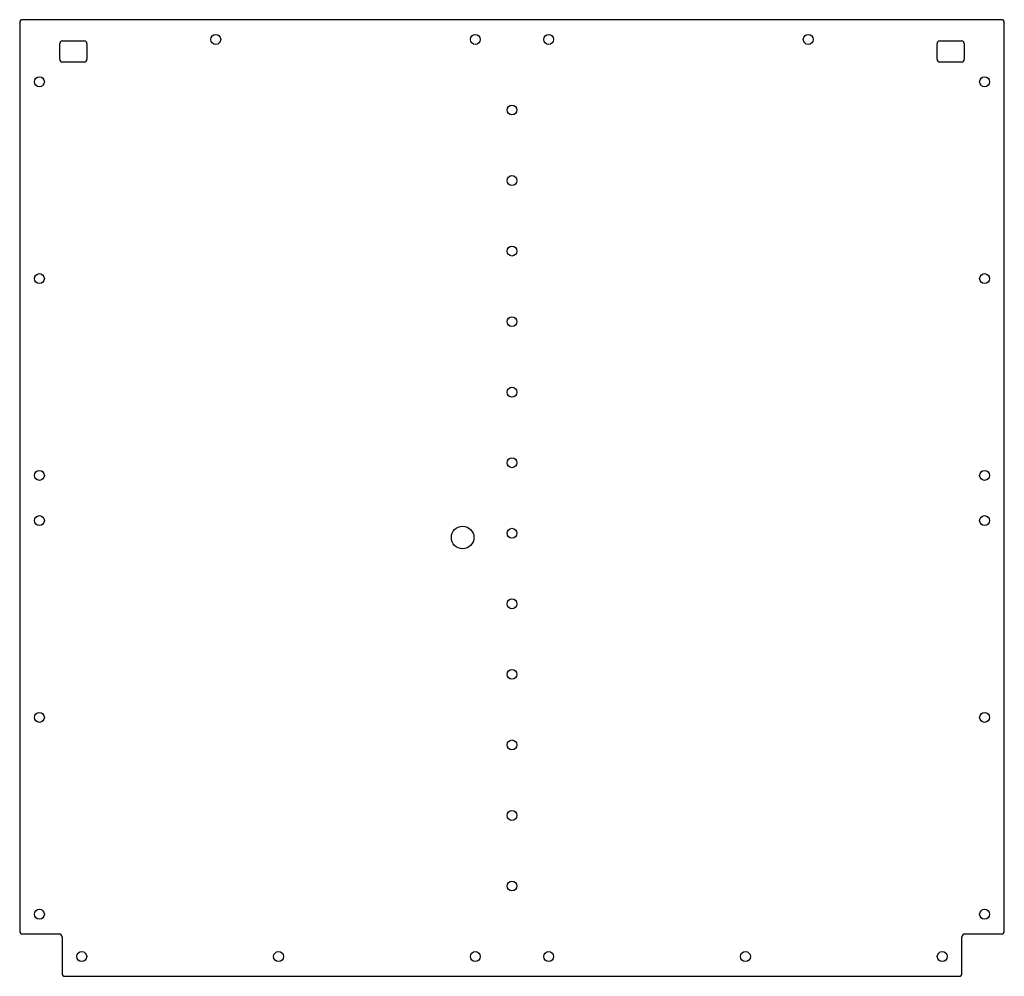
# Model space of a CAD drawing. Header units: inches. Extents: x -13.7 to 13.7, y -13.3 to 13.3.
import ezdxf

# ---------------------------------------------------------------- set-up
doc = ezdxf.new("R2010")
doc.units = ezdxf.units.IN
doc.layers.add('CUTOUTS', color=1, linetype='CONTINUOUS')
doc.layers.add('PERIMETER', color=5, linetype='CONTINUOUS')

msp = doc.modelspace()

# ---------------------------------------------------------------- linework, layer by layer
at = {"layer": 'CUTOUTS'}
for p, q in [((-12.624, 12.244), (-12.624, 12.677)), ((-12.545, 12.756), (-11.943, 12.756)), ((-11.864, 12.677), (-11.864, 12.244)), ((11.864, 12.244), (11.864, 12.677)), ((11.943, 12.756), (12.545, 12.756)), ((12.624, 12.677), (12.624, 12.244)), ((-11.943, 12.165), (-12.545, 12.165)), ((12.545, 12.165), (11.943, 12.165))]:
    msp.add_line(p, q, dxfattribs=at)
for centre, radius in [((-8.268, 12.795), 0.138), ((-1.024, 12.795), 0.138), ((1.024, 12.795), 0.138), ((8.268, 12.795), 0.138), ((-13.189, 11.614), 0.138), ((13.189, 11.614), 0.138), ((0, 10.827), 0.138), ((0, 8.858), 0.138), ((0, 6.89), 0.138), ((-13.189, 6.122), 0.138), ((13.189, 6.122), 0.138), ((0, 4.921), 0.138), ((0, 2.953), 0.138), ((0, 0.984), 0.138), ((-13.189, 0.63), 0.138), ((13.189, 0.63), 0.138), ((-13.189, -0.63), 0.138), ((13.189, -0.63), 0.138), ((-1.378, -1.102), 0.315), ((0, -0.984), 0.138), ((0, -2.953), 0.138), ((0, -4.921), 0.138), ((-13.189, -6.122), 0.138), ((13.189, -6.122), 0.138), ((0, -6.89), 0.138), ((0, -8.858), 0.138), ((0, -10.827), 0.138), ((-13.189, -11.614), 0.138), ((13.189, -11.614), 0.138), ((-12.008, -12.795), 0.138), ((-6.516, -12.795), 0.138), ((-1.024, -12.795), 0.138), ((1.024, -12.795), 0.138), ((6.516, -12.795), 0.138), ((12.008, -12.795), 0.138)]:
    msp.add_circle(centre, radius, dxfattribs=at)
for centre, start, end in [((-12.545, 12.677), 90, 180), ((-11.943, 12.677), 0, 90), ((11.943, 12.677), 90, 180), ((12.545, 12.677), 0, 90), ((-12.545, 12.244), 180, 270), ((-11.943, 12.244), -90, 0), ((11.943, 12.244), 180, 270), ((12.545, 12.244), -90, 0)]:
    msp.add_arc(centre, 0.0787, start, end, dxfattribs=at)
at = {"layer": 'PERIMETER'}
for p, q in [((-13.74, 13.268), (-13.74, -12.087)), ((13.661, 13.346), (-13.661, 13.346)), ((13.74, -12.087), (13.74, 13.268)), ((-13.661, -12.165), (-12.638, -12.165)), ((-12.559, -12.244), (-12.559, -13.268)), ((12.559, -13.268), (12.559, -12.244)), ((12.638, -12.165), (13.661, -12.165)), ((-12.48, -13.346), (12.48, -13.346))]:
    msp.add_line(p, q, dxfattribs=at)
for centre, start, end in [((-13.661, 13.268), 90, 180), ((13.661, 13.268), 0, 90), ((-13.661, -12.087), 180, 270), ((13.661, -12.087), -90, 0), ((-12.638, -12.244), 0, 90), ((12.638, -12.244), 90, 180), ((-12.48, -13.268), 180, 270), ((12.48, -13.268), -90, 0)]:
    msp.add_arc(centre, 0.0787, start, end, dxfattribs=at)

doc.saveas('drawing.dxf')
